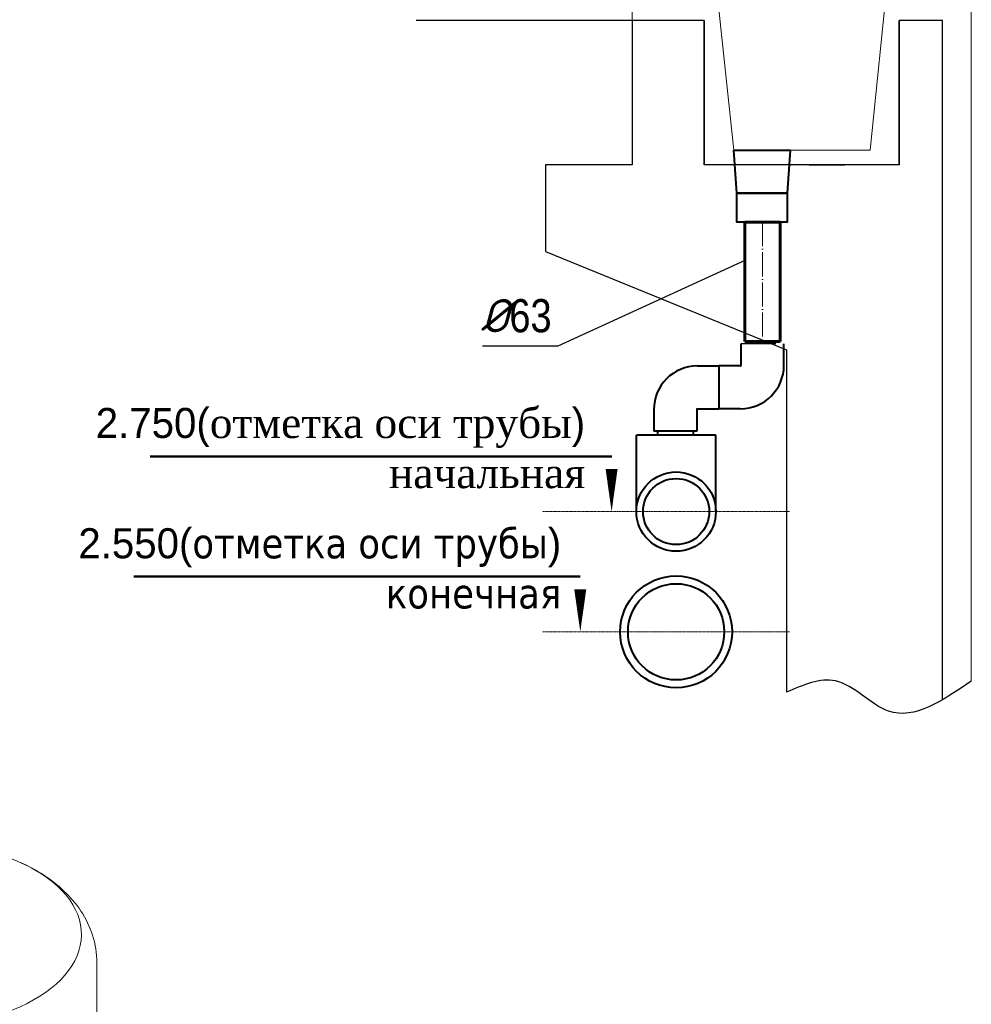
# Model space of a CAD drawing. Extents: x 4114239 to 5838486, y 780458 to 1383318.
# Tile 40 of 231: x 4336228 to 4345721, y 1014696 to 1024519. Entities that reach past the tile are written whole.
import ezdxf

# ---------------------------------------------------------------- set-up
doc = ezdxf.new("R2010")
doc.units = 0
doc.header["$MEASUREMENT"] = 0
for name, pattern in [('ACAD_ISO04W100', [30, 24, -3, 0, -3]), ('ACAD_ISO10W100', [18, 12, -3, 0, -3]), ('штриховая', [19.05, 12.7, -6.35])]:
    doc.linetypes.add(name, pattern=pattern)
doc.layers.add('02', color=7, linetype='Continuous')
for name, color, linetype, lineweight in [('1', 7, 'Continuous', 50), ('3-оси', 8, 'ACAD_ISO04W100', 13), ('Основные', 160, 'Continuous', 40)]:
    doc.layers.add(name, color=color, linetype=linetype, lineweight=lineweight)
doc.layers.add('Конструктив - Балки_Ном._пера__70', color=7, linetype='штриховая', lineweight=9, true_color=0x045197)
doc.styles.add('GOST_P', font='isocpeui.ttf')
doc.styles.add('ГОСТ 250', font='isocpeui.ttf', dxfattribs={"height": 300})

msp = doc.modelspace()

# ---------------------------------------------------------------- linework, layer by layer
at = {"color": 4, "lineweight": 15}
for p, q in [((4342336.1892, 1024799.9095), (4342336.1892, 1024511.9095)), ((4343200.1892, 1024655.9095), (4343350.9069, 1023216.0692)), ((4344712.5596, 1023216.0692), (4344856.5596, 1024655.9095)), ((4343350.9069, 1023216.0692), (4344712.5596, 1023216.0692))]:
    msp.add_line(p, q, dxfattribs=at)
for p, q in [((4342336.1892, 1024511.9095), (4340183.8431, 1024511.9095)), ((4343460.1846, 1022115.5504), (4341597.2709, 1021261.6253)), ((4341597.2709, 1021261.6253), (4340844.1726, 1021261.6253))]:
    msp.add_line(p, q)
at = {"color": 7, "linetype": 'Continuous', "lineweight": 60}
for p, q in [((4343460.1846, 1022498.8426), (4343814.7702, 1022498.8426)), ((4343460.1846, 1021308.4924), (4343460.1846, 1022498.8426)), ((4343814.7702, 1022498.8426), (4343814.7702, 1021308.4924)), ((4343814.7702, 1021308.4924), (4343460.1846, 1021308.4924))]:
    msp.add_line(p, q, dxfattribs=at)
at = {"linetype": 'Continuous', "extrusion": (0, 1, 0)}
for p, q in [((4343634.6038, 1021285.8288), (4343420.4738, 1021285.8288)), ((4343769.9834, 1021285.8288), (4343555.8534, 1021285.8288))]:
    msp.add_line(p, q, dxfattribs=at)
at = {"color": 0, "linetype": 'Continuous', "lineweight": 40, "extrusion": (0, 1, 0)}
for p, q in [((4343423.1377, 1021071.6988), (4343423.1377, 1021285.8288)), ((4343851.3977, 1021071.6988), (4343851.3977, 1021285.8288)), ((4343202.2457, 1021064.9368), (4343202.2457, 1020636.6768)), ((4343416.3757, 1021064.9368), (4343202.2457, 1021064.9368)), ((4343416.3757, 1020636.6768), (4343202.2457, 1020636.6768))]:
    msp.add_line(p, q, dxfattribs=at)
at = {"color": 0, "linetype": 'Continuous', "lineweight": 40, "extrusion": (1, -6.12303e-17, 0)}
for p, q in [((4342988.1157, 1021064.9368), (4343202.2457, 1021064.9368)), ((4343202.2457, 1021064.9368), (4343202.2457, 1020850.8068)), ((4343202.2457, 1020850.8068), (4343202.2457, 1020636.6768)), ((4342553.0937, 1020629.9148), (4342553.0937, 1020415.7848)), ((4342981.3537, 1020629.9148), (4342981.3537, 1020415.7848)), ((4342988.1157, 1020636.6768), (4343202.2457, 1020636.6768)), ((4342981.3537, 1020415.7848), (4342553.0937, 1020415.7848))]:
    msp.add_line(p, q, dxfattribs=at)
at = {"color": 0, "linetype": 'Continuous', "lineweight": 40}
for p, q in [((4343171.9253, 1020373.8544), (4342379.9253, 1020373.8544)), ((4342379.9253, 1019611.8544), (4342379.9253, 1020373.8544)), ((4343171.9253, 1019611.8544), (4343171.9253, 1020373.8544))]:
    msp.add_line(p, q, dxfattribs=at)
at = {"linetype": 'Continuous', "lineweight": 40, "extrusion": (1, -6.12303e-17, 0)}
for p, q in [((4342589.7212, 1020415.7848), (4342589.7212, 1020373.8544)), ((4342944.7262, 1020415.7848), (4342944.7262, 1020373.8544))]:
    msp.add_line(p, q, dxfattribs=at)
at = {"color": 7, "linetype": 'ACAD_ISO10W100', "lineweight": 0, "ltscale": 0.8}
for p, q in [((4343907.0486, 1019611.8544), (4341442.6226, 1019611.8544)), ((4343907.0486, 1018411.8544), (4341442.6226, 1018411.8544))]:
    msp.add_line(p, q, dxfattribs=at)
at = {"color": 0, "linetype": 'Continuous', "lineweight": 0, "extrusion": (5.55112e-17, 0.816497, 0.57735)}
msp.add_line((4336997.4806, 1014322.0164), (4336997.4806, 1015111.5, 0), dxfattribs=at)
at = {"color": 4, "lineweight": 15}
msp.add_lwpolyline([(4345720.5596, 1017919.6984), (4345720.5596, 1024799.9095)], dxfattribs=at)
at = {"color": 0, "linetype": 'Continuous', "lineweight": 40}
for points in [[(4343350.9069, 1023216.0692), (4343913.4739, 1023216.0692), (4343883.3057, 1022787.4604), (4343381.2011, 1022787.4604)], [(4343381.2011, 1022787.4604), (4343883.3057, 1022787.4604), (4343883.3057, 1022498.8426), (4343381.2011, 1022498.8426)]]:
    msp.add_lwpolyline(points, close=True, dxfattribs=at)
for points in [[(4342132.2246, 1020162.6865, 0, 0, 0), (4342132.2246, 1019611.8544, 0, 120, 0), (4342132.2246, 1020037.6174, 120, 120, 0)], [(4341819.687, 1018962.6865, 0, 0, 0), (4341819.687, 1018411.8544, 0, 120, 0), (4341819.687, 1018837.6174, 120, 120, 0)]]:
    msp.add_lwpolyline(points, format="xyseb")
for centre, radius in [((4342775.9253, 1019611.8544), 396), ((4342775.9253, 1019611.8544), 330), ((4342775.9253, 1018411.8544), 558), ((4342775.9253, 1018411.8544), 480)]:
    msp.add_circle(centre, radius, dxfattribs=at)
for centre, radius, start, end in [((4342988.1157, 1020629.9148), 435.022, 90, 180), ((4343416.3757, 1021071.6988), 6.762, 270, 0), ((4343416.3757, 1021071.6988), 435.022, 270, 0), ((4342988.1157, 1020629.9148), 6.762, 90, 180)]:
    msp.add_arc(centre, radius, start, end, dxfattribs=at)
at = {"color": 0, "linetype": 'Continuous', "lineweight": 0, "extrusion": (4.28451e-17, 2.22045e-16, -1)}
for start_param, end_param in [(5.255616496, 5.497787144), (5.497787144, 7.310754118)]:
    msp.add_ellipse((4335267.366, 1015392.1337, 0), major_axis=(1576.5228, 0), ratio=0.577350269, start_param=start_param, end_param=end_param, dxfattribs=at)
at = {"color": 0, "linetype": 'Continuous', "lineweight": 0}
msp.add_open_spline([(4336234.6295, 1016110.8886, 0), (4336315.1172, 1016074.7832, 0), (4336392.248, 1016033.4374), (4336537.899, 1015939.1317), (4336606.4609, 1015886.1609, 0), (4336732.1165, 1015766.8056, 0), (4336789.26, 1015700.336, 0), (4336886.7145, 1015552.6944), (4336926.9456, 1015471.3506, 0), (4336982.4743, 1015297.1991, 0), (4336997.4806, 1015204.4445), (4336997.4806, 1015111.5, 0)], degree=3, knots=[1.4459368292, 1.4459368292, 1.4459368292, 1.4459368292, 1.6279883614, 1.6279883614, 1.8100398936, 1.8100398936, 1.9920914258, 1.9920914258, 2.174142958, 2.174142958, 2.3561944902, 2.3561944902, 2.3561944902, 2.3561944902], dxfattribs=at)
at = {"layer": '02'}
msp.add_line((4344103.2668, 1023071.9095), (4344457.8524, 1023071.9095), dxfattribs=at)
msp.add_spline([(4345720.5596, 1017919.6984), (4344895.165, 1017621.1479), (4344365.3499, 1017922.1664), (4343877.3596, 1017809.033)], degree=3, dxfattribs=at)
at = {"layer": '1', "ltscale": 20}
for p, q in [((4342134.056, 1020162.6865), (4337528.865, 1020162.6865)), ((4341819.687, 1018962.6865), (4337365.3372, 1018962.6865))]:
    msp.add_line(p, q, dxfattribs=at)
at = {"layer": '3-оси', "ltscale": 10}
msp.add_line((4343637.4774, 1022498.8426), (4343637.4774, 1021308.4924), dxfattribs=at)
at = {"layer": 'Конструктив - Балки_Ном._пера__70', "color": 7, "linetype": 'Continuous', "lineweight": 25, "ltscale": 3}
for p, q in [((4343056.1892, 1024511.9095), (4343056.1892, 1023071.9095)), ((4345000.5596, 1023071.9095), (4345000.5596, 1024511.9095)), ((4341472.1892, 1023071.9095), (4341472.1892, 1022207.9095))]:
    msp.add_line(p, q, dxfattribs=at)
for points in [[(4345432.5596, 1017733.5395), (4345432.5596, 1024511.9095), (4345000.5596, 1024511.9095), (4345000.5596, 1023071.9095), (4343056.1892, 1023071.9095), (4343056.1892, 1024511.9095), (4342336.1892, 1024511.9095), (4342336.1892, 1023071.9095), (4341472.1892, 1023071.9095)], [(4341472.1892, 1022207.9095), (4343877.3596, 1021227.1055)], [(4343877.3596, 1021227.1055), (4343877.3596, 1021227.1055), (4343877.3596, 1017809.033)]]:
    msp.add_lwpolyline(points, dxfattribs=at)

# ---------------------------------------------------------------- texts
at = {"layer": '1', "ltscale": 20, "insert": (4341533.6379, 1021396.2814), "char_height": 330.75, "attachment_point": 9, "style": 'GOST_P'}
msp.add_mtext('%%C{\\fArial Narrow|b0|i0|c0|p34;63}', dxfattribs=at)
at = {"layer": 'Основные', "color": 0, "char_height": 300, "attachment_point": 3, "style": 'ГОСТ 250'}
for s, insert in [('{\\fTunga|b0|i0|c0|p34;2.\\fTunga|b0|i0|c204|p34;75\\fTunga|b0|i0|c0|p34;0(\\fTimes New Roman|b0|i0|c204|p18;отметка\\fTunga|b0|i0|c0|p34; \\fTimes New Roman|b0|i0|c204|p18;оси\\fTunga|b0|i0|c0|p34; \\fTimes New Roman|b0|i0|c204|p18;трубы\\fTunga|b0|i0|c0|p34;)\\P\\fTimes New Roman|b0|i0|c204|p18;начальная}', (4341868.183, 1020645.8121)), ('{\\fTunga|b0|i0|c0|p34;2.550(\\fTahoma|b0|i0|c204|p32;отметка\\fTunga|b0|i0|c0|p34; \\fTahoma|b0|i0|c204|p32;оси\\fTunga|b0|i0|c0|p34; \\fTahoma|b0|i0|c204|p32;трубы\\fTunga|b0|i0|c0|p34;)\\P\\fTahoma|b0|i0|c204|p32;конечная}', (4341629.834, 1019445.8121))]:
    msp.add_mtext(s, dxfattribs=dict(at, insert=insert))

doc.saveas('drawing.dxf')
